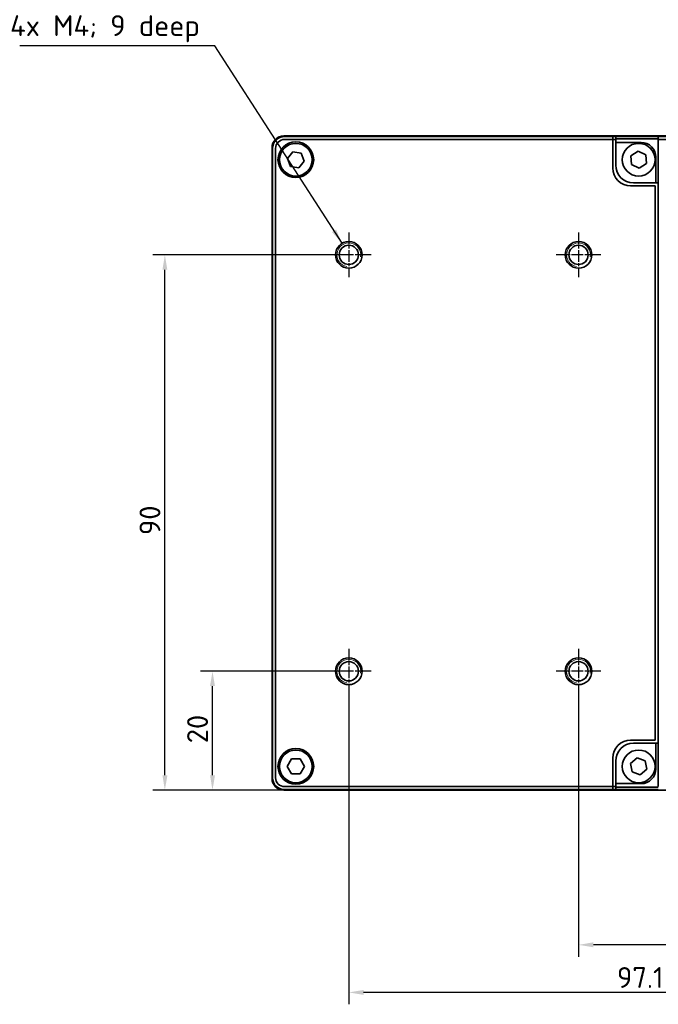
# Model space of a CAD drawing. Header units: millimetres. Extents: x 5 to 836, y 5 to 589.
# Tile 7 of 11: x 626 to 733, y 202 to 368. Entities that reach past the tile are written whole.
import ezdxf

# ---------------------------------------------------------------- set-up
doc = ezdxf.new("R2010")
doc.units = ezdxf.units.MM
doc.linetypes.add('CHAIN', pattern=[0.3543, 0.2362, -0.0295, 0.0591, -0.0295])
doc.linetypes.add('LONG_DASH_DOTTED', pattern=[0.3001, 0.2362, -0.0295, 0.0049, -0.0295])
for name, color, linetype, lineweight in [('Bemaßung (ISO)', 7, 'Continuous', 25), ('Mittelpunktmarkierung (ISO)', 7, 'LONG_DASH_DOTTED', 25), ('Sichtbar (ISO)', 7, 'Continuous', 35), ('Sichtbar schmal (ISO)', 7, 'Continuous', 18), ('Symbol (ISO)', 7, 'Continuous', 25)]:
    doc.layers.add(name, color=color, linetype=linetype, lineweight=lineweight)
doc.styles.add('Notiztext (ISO)', font='isocpeur.ttf')
doc.dimstyles.new('Standard (ISO)', dxfattribs={"dimtxt": 3.5, "dimasz": 2.5, "dimexe": 2, "dimexo": 0, "dimgap": 0.762, "dimtad": 1, "dimtoh": 1, "dimdec": 8, "dimdsep": 46, "dimtxsty": 'Notiztext (ISO)', "dimcen": 0.09, "dimdle": 10, "dimclrd": 256, "dimclre": 256, "dimclrt": 256, "dimadec": 6, "dimazin": 2, "dimtfac": 0.514286, "dimtdec": 3, "dimtmove": 0, "dimatfit": 3, "dimfxl": 1, "dimtolj": 1, "dimlwd": -1, "dimlwe": -1, "dimarcsym": 0})
doc.dimstyles.new('Standard (ISO)$7', dxfattribs={"dimtxt": 3.5, "dimasz": 2.5, "dimexe": 2, "dimexo": 0, "dimgap": 0.762, "dimtad": 1, "dimtoh": 1, "dimdec": 8, "dimdsep": 46, "dimtxsty": 'Notiztext (ISO)', "dimcen": 0.09, "dimdle": 10, "dimclrd": 256, "dimclre": 256, "dimclrt": 256, "dimadec": 6, "dimazin": 2, "dimtfac": 0.514286, "dimtdec": 3, "dimtmove": 0, "dimatfit": 3, "dimfxl": 1, "dimtolj": 1, "dimlwd": -1, "dimlwe": -1, "dimarcsym": 0})

# ---------------------------------------------------------------- blocks, each defined once
blk = doc.blocks.new('*D30')
at = {"layer": 'Bemaßung (ISO)', "transparency": 16777216}
for p, q in [((681.45, 258.1), (656.55, 258.1)), ((658.55, 240.6), (658.55, 255.6)), ((670.55, 238.1), (656.55, 238.1))]:
    blk.add_line(p, q, dxfattribs=at)
for points in [[(658.14, 255.6), (658.97, 255.6), (658.55, 258.1)], [(658.14, 240.6), (658.97, 240.6), (658.55, 238.1)]]:
    blk.add_solid(points, dxfattribs=at)
at = {"layer": 'Defpoints', "color": 0, "transparency": 16777216}
for p in [(658.55, 258.1), (681.45, 258.1), (670.55, 238.1)]:
    blk.add_point(p, dxfattribs=at)
at = {"layer": 'Bemaßung (ISO)', "transparency": 16777216, "insert": (654.29, 245.99), "char_height": 3.5, "attachment_point": 1, "rotation": 90, "style": 'Notiztext (ISO)'}
blk.add_mtext('\\A1;20', dxfattribs=at)
blk = doc.blocks.new('*D31')
at = {"layer": 'Bemaßung (ISO)', "transparency": 16777216}
for p, q in [((681.45, 328.1), (648.55, 328.1)), ((650.55, 240.6), (650.55, 325.6)), ((670.55, 238.1), (648.55, 238.1))]:
    blk.add_line(p, q, dxfattribs=at)
for points in [[(650.14, 325.6), (650.97, 325.6), (650.55, 328.1)], [(650.14, 240.6), (650.97, 240.6), (650.55, 238.1)]]:
    blk.add_solid(points, dxfattribs=at)
at = {"layer": 'Defpoints', "color": 0, "transparency": 16777216}
for p in [(650.55, 328.1), (681.45, 328.1), (670.55, 238.1)]:
    blk.add_point(p, dxfattribs=at)
at = {"layer": 'Bemaßung (ISO)', "transparency": 16777216, "insert": (646.29, 280.99), "char_height": 3.5, "attachment_point": 1, "rotation": 90, "style": 'Notiztext (ISO)'}
blk.add_mtext('\\A1;90', dxfattribs=at)
blk = doc.blocks.new('*D38')
at = {"layer": 'Bemaßung (ISO)', "transparency": 16777216}
for p, q in [((720.05, 254.35), (720.05, 210.1)), ((778.55, 240.1), (778.55, 210.1)), ((776.05, 212.1), (722.55, 212.1))]:
    blk.add_line(p, q, dxfattribs=at)
for points in [[(722.55, 212.52), (722.55, 211.69), (720.05, 212.1)], [(776.05, 212.52), (776.05, 211.69), (778.55, 212.1)]]:
    blk.add_solid(points, dxfattribs=at)
at = {"layer": 'Defpoints', "color": 0, "transparency": 16777216}
for p in [(720.05, 254.35), (778.55, 240.1), (720.05, 212.1)]:
    blk.add_point(p, dxfattribs=at)
at = {"layer": 'Bemaßung (ISO)', "transparency": 16777216, "insert": (745.46, 216.36), "char_height": 3.5, "attachment_point": 1, "style": 'Notiztext (ISO)'}
blk.add_mtext('\\A1;58.5', dxfattribs=at)
blk = doc.blocks.new('*D39')
at = {"layer": 'Bemaßung (ISO)', "transparency": 16777216}
for p, q in [((681.45, 254.35), (681.45, 202.1)), ((778.55, 240.1), (778.55, 202.1)), ((776.05, 204.1), (683.95, 204.1))]:
    blk.add_line(p, q, dxfattribs=at)
for points in [[(683.95, 204.52), (683.95, 203.69), (681.45, 204.1)], [(776.05, 204.52), (776.05, 203.69), (778.55, 204.1)]]:
    blk.add_solid(points, dxfattribs=at)
at = {"layer": 'Defpoints', "color": 0, "transparency": 16777216}
for p in [(681.45, 254.35), (778.55, 240.1), (681.45, 204.1)]:
    blk.add_point(p, dxfattribs=at)
at = {"layer": 'Bemaßung (ISO)', "transparency": 16777216, "insert": (726.51, 208.36), "char_height": 3.5, "attachment_point": 1, "style": 'Notiztext (ISO)'}
blk.add_mtext('\\A1;97.1', dxfattribs=at)

msp = doc.modelspace()

# ---------------------------------------------------------------- linework, layer by layer
at = {"layer": 'Mittelpunktmarkierung (ISO)', "linetype": 'CHAIN', "ltscale": 8.333956}
for p, q in [((681.45485203, 331.8524549), (681.45485203, 324.3524549)), ((720.05485203, 331.8524549), (720.05485203, 324.3524549)), ((685.20485203, 328.1024549), (677.70485203, 328.1024549)), ((723.80485203, 328.1024549), (716.30485203, 328.1024549)), ((681.45485203, 261.8524549), (681.45485203, 254.3524549)), ((720.05485203, 261.8524549), (720.05485203, 254.3524549)), ((685.20485203, 258.1024549), (677.70485203, 258.1024549)), ((723.80485203, 258.1024549), (716.30485203, 258.1024549))]:
    msp.add_line(p, q, dxfattribs=at)
at = {"layer": 'Sichtbar (ISO)'}
for p, q in [((776.55485203, 348.1024549), (670.55485203, 348.1024549)), ((725.80485203, 348.0024549), (670.65485203, 348.0024549)), ((726.30485203, 348.0024549), (725.80485203, 348.0024549)), ((725.80485203, 347.5024549), (725.80485203, 348.0024549)), ((733.45485203, 348.0024549), (726.30485203, 348.0024549)), ((726.30485203, 348.0024549), (726.30485203, 347.6024549)), ((776.45485203, 348.0024549), (733.45485203, 348.0024549)), ((733.45485203, 348.0024549), (733.45485203, 347.5024549)), ((668.55485203, 346.1024549), (668.55485203, 240.1024549)), ((668.65485203, 346.0024549), (668.65485203, 240.2024549)), ((669.15485203, 240.2024549), (669.15485203, 346.0024549)), ((670.65485203, 347.5024549), (725.80485203, 347.5024549)), ((725.80485203, 347.5024549), (726.30485203, 347.5024549)), ((725.80485203, 342.7024549), (725.80485203, 347.5024549)), ((726.30485203, 347.6024549), (733.45485203, 347.6024549)), ((726.30485203, 347.6024549), (726.30485203, 347.0024549)), ((726.30485203, 347.0024549), (730.55485203, 347.0024549)), ((726.30485203, 343.2024549), (726.30485203, 347.0024549)), ((733.45485203, 347.5024549), (776.45485203, 347.5024549)), ((733.45485203, 347.5024549), (733.45485203, 238.7024549)), ((671.12900393, 344.32671042), (672.03613896, 345.44940333)), ((671.647717, 342.97976199), (671.12900393, 344.32671042)), ((672.03613896, 345.44940333), (673.46198705, 345.22514781)), ((673.46198705, 345.22514781), (673.98070012, 343.87819938)), ((728.85402076, 344.72789182), (730.04608066, 345.54172628)), ((728.96279213, 343.28862044), (728.85402076, 344.72789182)), ((730.04608066, 345.54172628), (731.34691193, 344.91628936)), ((731.34691193, 344.91628936), (731.45568329, 343.47701797)), ((733.05485203, 344.5024549), (733.05485203, 340.2024549)), ((673.0735651, 342.75550646), (671.647717, 342.97976199)), ((673.98070012, 343.87819938), (673.0735651, 342.75550646)), ((730.26362339, 342.66318351), (728.96279213, 343.28862044)), ((731.45568329, 343.47701797), (730.26362339, 342.66318351)), ((732.95485203, 339.7024549), (728.80485203, 339.7024549)), ((733.05485203, 340.2024549), (729.30485203, 340.2024549)), ((732.95485203, 246.5024549), (732.95485203, 339.7024549)), ((733.05485203, 340.2024549), (733.45485203, 340.2024549)), ((728.80485203, 246.5024549), (732.95485203, 246.5024549)), ((729.30485203, 246.0024549), (733.05485203, 246.0024549)), ((733.05485203, 246.0024549), (733.45485203, 246.0024549)), ((733.05485203, 241.7024549), (733.05485203, 246.0024549)), ((671.11148132, 242.10624138), (671.83644587, 243.35434384)), ((671.83644587, 243.35434384), (673.27981657, 243.35055735)), ((673.27981657, 243.35055735), (673.99822273, 242.09866841)), ((725.80485203, 238.7024549), (725.80485203, 243.5024549)), ((728.79206937, 242.57801432), (729.88530723, 243.52043901)), ((729.88530723, 243.52043901), (731.24808989, 243.04487959)), ((671.82988748, 240.85435244), (671.11148132, 242.10624138)), ((673.99822273, 242.09866841), (673.27325819, 240.85056596)), ((726.30485203, 239.2024549), (726.30485203, 243.0024549)), ((729.06161416, 241.16003021), (728.79206937, 242.57801432)), ((731.24808989, 243.04487959), (731.51763468, 241.62689548)), ((673.27325819, 240.85056596), (671.82988748, 240.85435244)), ((730.42439682, 240.68447079), (729.06161416, 241.16003021)), ((731.51763468, 241.62689548), (730.42439682, 240.68447079)), ((725.80485203, 238.7024549), (670.65485203, 238.7024549)), ((726.30485203, 238.7024549), (725.80485203, 238.7024549)), ((725.80485203, 238.2024549), (725.80485203, 238.7024549)), ((726.30485203, 239.2024549), (730.55485203, 239.2024549)), ((726.30485203, 238.6024549), (726.30485203, 239.2024549)), ((733.45485203, 238.6024549), (726.30485203, 238.6024549)), ((726.30485203, 238.6024549), (726.30485203, 238.2024549)), ((670.55485203, 238.1024549), (776.55485203, 238.1024549)), ((670.65485203, 238.2024549), (725.80485203, 238.2024549)), ((725.80485203, 238.2024549), (726.30485203, 238.2024549)), ((726.30485203, 238.2024549), (733.45485203, 238.2024549))]:
    msp.add_line(p, q, dxfattribs=at)
for centre, radius in [((672.55485203, 344.1024549), 3), ((672.55485203, 344.1024549), 2.75), ((730.15485203, 344.1024549), 2.75), ((681.45485203, 328.1024549), 2.25), ((681.45485203, 328.1024549), 1.621), ((720.05485203, 328.1024549), 2.25), ((720.05485203, 328.1024549), 1.621), ((681.45485203, 258.1024549), 2.25), ((720.05485203, 258.1024549), 2.25), ((681.45485203, 258.1024549), 1.621), ((720.05485203, 258.1024549), 1.621), ((672.55485203, 242.1024549), 3), ((672.55485203, 242.1024549), 2.75), ((730.15485203, 242.1024549), 2.75)]:
    msp.add_circle(centre, radius, dxfattribs=at)
for centre, radius, start, end in [((670.55485203, 346.1024549), 2, 90, 180), ((670.65485203, 346.0024549), 2, 90, 180), ((670.65485203, 346.0024549), 1.5, 90, 180), ((730.55485203, 344.5024549), 2.5, 0, 90), ((728.80485203, 342.7024549), 3, 180, 270), ((729.30485203, 343.2024549), 3, 180, 270), ((728.80485203, 243.5024549), 3, 90, 180), ((729.30485203, 243.0024549), 3, 90, 180), ((730.55485203, 241.7024549), 2.5, 270, 0), ((670.55485203, 240.1024549), 2, 180, 270), ((670.65485203, 240.2024549), 2, 180, 270), ((670.65485203, 240.2024549), 1.5, 180, 270)]:
    msp.add_arc(centre, radius, start, end, dxfattribs=at)
at = {"layer": 'Sichtbar schmal (ISO)'}
for centre, end in [((681.45485203, 328.1024549), 259.9999999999), ((720.05485203, 328.1024549), 260), ((681.45485203, 258.1024549), 260), ((720.05485203, 258.1024549), 260)]:
    msp.add_arc(centre, 2, 350, end, dxfattribs=at)

# ---------------------------------------------------------------- texts
at = {"layer": 'Symbol (ISO)', "insert": (656.43356518, 363.84116788), "char_height": 3.4999999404, "width": 31.270649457, "attachment_point": 9, "line_spacing_factor": 0.6125, "style": 'Notiztext (ISO)'}
msp.add_mtext('\\fISOCPEUR|b0|i0;4x M4; 9 deep', dxfattribs=at)

# ---------------------------------------------------------------- dimensions: what is measured, and where the dimension line sits
at = {"layer": 'Bemaßung (ISO)'}
for base, p2, picture, middle in [((650.5548510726, 328.1024548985), (681.4548520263, 328.1024548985), '*D31', (650.5548510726, 283.0924548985)), ((658.5548510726, 258.1024548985), (681.4548520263, 258.1024548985), '*D30', (658.5548510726, 248.0924548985))]:
    dim = msp.add_linear_dim(base=base, p1=(670.5548520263, 238.1024548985), p2=p2, angle=270, dimstyle='Standard (ISO)', override={"dimgap": 0.762, "dimtoh": 0, "dimdec": 8, "dimtol": 0, "dimlim": 0, "dimtp": 0, "dimtm": 0, "dimtdec": 3, "dimtofl": 0, "dimatfit": 1}, dxfattribs=at)
    dim.commit()
    dim.dimension.update_dxf_attribs({"geometry": picture, "text_midpoint": middle, "dimtype": 160})
for base, p2, picture, middle in [((681.4548520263, 204.1024539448), (681.4548520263, 254.3524548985), '*D39', (730.0148520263, 204.1024539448)), ((720.0548520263, 212.1024539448), (720.0548520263, 254.3524548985), '*D38', (749.3148520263, 212.1024539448))]:
    dim = msp.add_linear_dim(base=base, p1=(778.5548520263, 240.1024548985), p2=p2, dimstyle='Standard (ISO)', override={"dimgap": 0.762, "dimtoh": 0, "dimdec": 8, "dimtol": 0, "dimlim": 0, "dimtp": 0, "dimtm": 0, "dimtdec": 3, "dimtofl": 0, "dimatfit": 1}, dxfattribs=at)
    dim.commit()
    dim.dimension.update_dxf_attribs({"geometry": picture, "text_midpoint": middle, "dimtype": 160})

# ---------------------------------------------------------------- leaders
at = {"layer": 'Symbol (ISO)', "annotation_type": 0, "has_hookline": 1, "hookline_direction": 1, "text_width": 30.27499853}
msp.add_leader([(680.32985203, 330.05101206), (658.93356518, 363.25783455), (656.43356518, 363.25783455)], dimstyle='Standard (ISO)$7', override={"dimgap": 0, "dimtad": 1}, dxfattribs=at)

doc.saveas('drawing.dxf')
